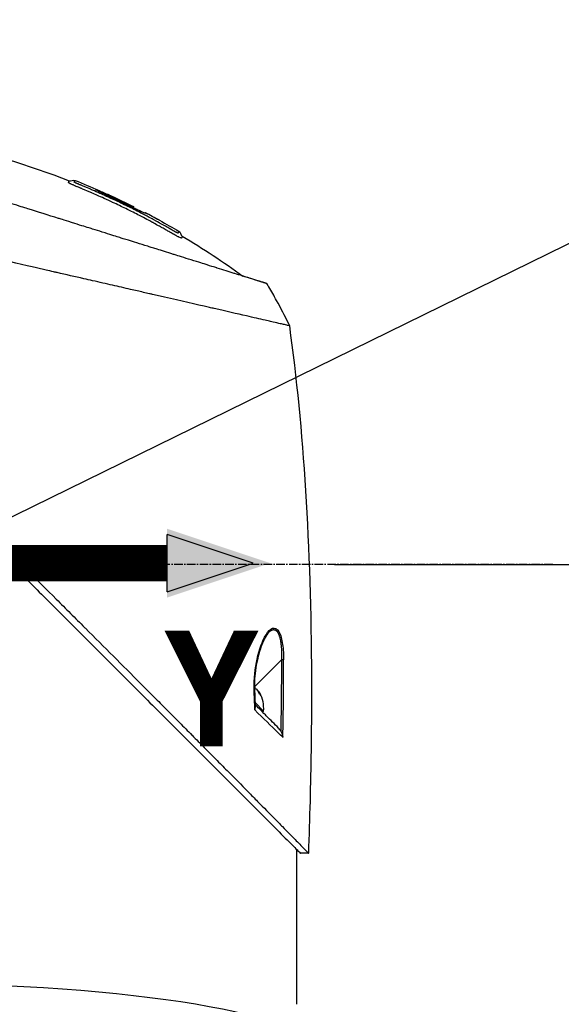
# Model space of a CAD drawing. Header units: millimetres. Extents: x 0 to 5219, y 0 to 2970.
# Tile 86 of 232: x 2068 to 2176, y 850 to 1046. Entities that reach past the tile are written whole.
import ezdxf

# ---------------------------------------------------------------- set-up
doc = ezdxf.new("R2010")
doc.units = ezdxf.units.MM
doc.header["$LTSCALE"] = 0.2
doc.linetypes.add('CENTER2', pattern=[1.125, 0.75, -0.125, 0.125, -0.125])
for name, color, linetype in [('02_Center Line', 1, 'CENTER2'), ('07_Special Line2', 76, 'Continuous'), ('12_Before Rev.Num.', 5, 'Continuous'), ('13_After Rev.Num.', 6, 'Continuous')]:
    doc.layers.add(name, color=color, linetype=linetype)
doc.layers.add('14_Mark', color=7, linetype='Continuous', true_color=0xe03c31)
doc.styles.add('Rainbow-5.0 Style', font='malgunsl.ttf')
doc.dimstyles.new('Rainbow-5.0 Style', dxfattribs={"dimtxt": 4, "dimasz": 2.5, "dimexe": 1, "dimexo": 1, "dimgap": 1, "dimtad": 1, "dimdsep": 46, "dimtxsty": 'Rainbow-5.0 Style', "dimcen": 0, "dimclrd": 251, "dimclre": 251, "dimclrt": 7, "dimazin": 3, "dimtp": 0.1, "dimtm": 0.1, "dimtfac": 0.61, "dimtmove": 0, "dimatfit": 3, "dimfxl": 1, "dimlwd": -1, "dimlwe": -1, "dimarcsym": 1})
doc.dimstyles.new('Rainbow-5.0 Style$0', dxfattribs={"dimtxt": 4, "dimasz": 3, "dimexe": 2, "dimexo": 1, "dimgap": 0.8, "dimtad": 1, "dimzin": 9, "dimdsep": 46, "dimtxsty": 'Rainbow-5.0 Style', "dimcen": 0, "dimclrd": 251, "dimclre": 251, "dimclrt": 256, "dimadec": 1, "dimazin": 0, "dimtp": 0.1, "dimtm": 0.1, "dimtfac": 0.61, "dimtmove": 0, "dimatfit": 3, "dimfxl": 1, "dimlwd": -1, "dimlwe": -1, "dimarcsym": 1})

# ---------------------------------------------------------------- blocks, each defined once
blk = doc.blocks.new('A$Cff2b0858')
for p, q in [((38.26, 270.52), (38.42, 270.68)), ((38.87, 270.23), (38.96, 270.32)), ((43.48, 268.02), (43.59, 268.12)), ((43.62, 268.2), (43.62, 268.2)), ((43.62, 268.2), (43.62, 268.2)), ((45.9, 267.03), (45.83, 266.96)), ((45.91, 267.03), (45.83, 266.96)), ((48.73, 265.53), (48.73, 265.53)), ((70.13, 252.92), (70.13, 252.92)), ((70.44, 183.45), (70.44, 183.45)), ((38.28, 180.07), (38.28, 180.07)), ((73.01, 178.06), (67.65, 172.7)), ((67.58, 172.62), (67.58, 172.62)), ((67.58, 172.58), (67.58, 172.58)), ((68.34, 171.81), (68.38, 171.85)), ((68.61, 171.27), (68.73, 171.39)), ((67.76, 169.57), (69.46, 167.86)), ((69.46, 167.86), (69.26, 167.66)), ((72.82, 145.27), (72.82, 145.27)), ((76, 140.38), (76, 109.5)), ((78.44, 139.55), (76.84, 139.55))]:
    blk.add_line(p, q)
for centre, radius, start, end in [((-26.48, 128), 156.75, 61.3269, 62.498), ((63.39, 168.44), 6.1, 354.6019, 29.6514)]:
    blk.add_arc(centre, radius, start, end)
for centre, major_axis, ratio, start_param, end_param in [((-26.48, 128), (-137.52, 75.21), 1, 4.712389, 4.732828), ((-50.11, 166.64), (98.85, 98.89), 0.00011, 6.273707, 6.283218), ((-25.44, 196.05), (73.04, -84), 0.999052, 1.38546, 1.392026), ((-25.48, 196.02), (-75.39, 81.92), 0.999389, 4.470833, 4.498835), ((-25.56, 195.94), (98.37, 52.22), 0.999969, 6.25048, 6.297706), ((-43.31, 186.55), (116.2, 61.46), 0.920421, 6.250762, 6.254439), ((72.99, 178.04), (0.5, 0.001), 0.036993, 0.389718, 1.533742), ((-276, -461.66), (295.9, 797.97), 0.23298, 5.692342, 5.723691), ((-508.19, -1020.35), (-531.39, -1363.29), 0.183375, 2.684579, 2.706041), ((67.16, 172.21), (0.5, 0.019), 0.035577, 5.730867, 6.283186), ((-546.92, 149.07), (-456.39, 412.71), 0.998727, 3.908319, 3.915049), ((63.22, 168.61), (4.29, 4.29), 0.920715, 5.920984, 6.02203), ((64.79, 167.04), (4.04, 4.04), 0.390236, 6.173187, 6.393184), ((63.56, 168.26), (4.29, 4.29), 0.920715, 5.920984, 6.02203), ((-508.18, -1020.33), (-531.38, -1363.27), 0.183376, 2.655575, 2.684576)]:
    blk.add_ellipse(centre, major_axis=major_axis, ratio=ratio, start_param=start_param, end_param=end_param)
for points, knots in [([(-29.86, 284.22), (-18.01, 284.47), (-6.07, 283.37), (14.13, 279.14), (22.61, 276.6), (30.79, 273.38)], [0, 0, 0, 0, 3.553813, 3.553813, 6.190294, 6.190294, 6.190294, 6.190294]), ([(-57.45, 275.44), (-57.45, 275.44), (-57.41, 275.4), (-57.34, 275.33), (-57.3, 275.29), (-57.26, 275.24), (-57.2, 275.19), (-57.15, 275.13), (-57.08, 275.06), (-57.01, 274.99), (-56.86, 274.84), (-56.68, 274.65), (-56.46, 274.43), (-56.35, 274.32), (-56.23, 274.2), (-56.1, 274.07), (-55.98, 273.95), (-55.84, 273.81), (-55.7, 273.67), (-55.7, 273.66), (-55.69, 273.66), (-55.69, 273.65), (-55.4, 273.36), (-55.08, 273.03), (-54.72, 272.67), (-54.54, 272.49), (-54.36, 272.3), (-54.16, 272.11), (-53.97, 271.91), (-53.77, 271.71), (-53.56, 271.49), (-53.14, 271.07), (-52.69, 270.62), (-52.22, 270.14), (-51.76, 269.67), (-51.27, 269.18), (-50.76, 268.66), (-50.74, 268.64), (-50.73, 268.63), (-50.71, 268.61), (-49.67, 267.56), (-48.53, 266.4), (-47.3, 265.17), (-46.69, 264.55), (-46.06, 263.91), (-45.41, 263.25), (-44.76, 262.6), (-44.08, 261.92), (-43.4, 261.23), (-42.7, 260.53), (-41.99, 259.82), (-41.27, 259.09), (-40.54, 258.36), (-39.8, 257.61), (-39.04, 256.85), (-38.29, 256.09), (-37.52, 255.31), (-36.73, 254.53), (-35.95, 253.74), (-35.15, 252.94), (-34.35, 252.13), (-34.29, 252.08), (-34.23, 252.02), (-34.18, 251.96), (-33.42, 251.21), (-32.65, 250.44), (-31.87, 249.67), (-31.04, 248.84), (-30.2, 248.01), (-29.34, 247.16), (-28.07, 245.89), (-26.76, 244.6), (-25.44, 243.28), (-25, 242.85), (-24.56, 242.41), (-24.12, 241.97), (-23.89, 241.75), (-23.67, 241.52), (-23.44, 241.3), (-22.77, 240.63), (-22.1, 239.96), (-21.42, 239.29), (-20.06, 237.95), (-18.69, 236.59), (-17.3, 235.21), (-15.92, 233.84), (-14.52, 232.45), (-13.1, 231.05), (-13.01, 230.96), (-12.93, 230.88), (-12.84, 230.79), (-9.15, 227.13), (-5.38, 223.4), (-1.57, 219.63), (-1.47, 219.53), (-1.38, 219.44), (-1.28, 219.35), (-0.32, 218.4), (0.64, 217.44), (1.61, 216.49), (2.58, 215.53), (3.55, 214.57), (4.53, 213.61), (6.48, 211.69), (8.42, 209.77), (10.36, 207.85), (10.45, 207.77), (10.53, 207.69), (10.61, 207.61), (12.57, 205.67), (14.52, 203.74), (16.47, 201.81), (17.45, 200.85), (18.42, 199.88), (19.39, 198.92), (20.36, 197.95), (21.33, 196.99), (22.3, 196.03), (22.36, 195.97), (22.42, 195.91), (22.48, 195.85), (24.4, 193.93), (26.32, 192.02), (28.22, 190.13), (29.16, 189.18), (30.11, 188.24), (31.05, 187.3), (31.99, 186.36), (32.93, 185.42), (33.86, 184.49), (33.9, 184.45), (33.95, 184.4), (34, 184.35), (35.88, 182.48), (37.74, 180.61), (39.57, 178.78), (41.4, 176.94), (43.21, 175.14), (44.98, 173.36), (45.87, 172.47), (46.75, 171.59), (47.62, 170.71), (48.49, 169.84), (49.35, 168.97), (50.21, 168.11), (51.06, 167.25), (51.9, 166.41), (52.73, 165.57), (53.57, 164.73), (54.39, 163.91), (55.2, 163.09), (55.21, 163.07), (55.23, 163.06), (55.25, 163.04), (56.06, 162.22), (56.86, 161.42), (57.64, 160.62), (58.43, 159.83), (59.2, 159.05), (59.96, 158.28), (60.72, 157.52), (61.47, 156.77), (62.19, 156.03), (63.65, 154.56), (65.04, 153.16), (66.35, 151.82), (66.68, 151.49), (67.01, 151.16), (67.33, 150.83), (67.65, 150.51), (67.96, 150.19), (68.27, 149.88), (69.51, 148.63), (70.66, 147.46), (71.71, 146.39), (71.72, 146.39), (71.72, 146.38), (71.72, 146.38), (72.25, 145.85), (72.75, 145.34), (73.22, 144.86), (73.7, 144.38), (74.14, 143.92), (74.56, 143.5), (74.98, 143.08), (75.36, 142.68), (75.72, 142.32), (76.07, 141.96), (76.39, 141.63), (76.68, 141.34), (76.97, 141.05), (77.22, 140.79), (77.44, 140.56), (77.55, 140.45), (77.65, 140.35), (77.75, 140.26), (77.84, 140.16), (77.92, 140.08), (78, 140), (78.14, 139.85), (78.25, 139.74), (78.33, 139.66), (78.4, 139.59), (78.44, 139.55), (78.44, 139.55)], [0, 0, 0, 0, 0.0041991, 0.0041991, 0.0041991, 0.0062987, 0.0062987, 0.0062987, 0.0083983, 0.0083983, 0.0083983, 0.0125974, 0.0125974, 0.0125974, 0.014697, 0.014697, 0.014697, 0.0167965, 0.0167965, 0.0167965, 0.0168599, 0.0168599, 0.0168599, 0.0210764, 0.0210764, 0.0210764, 0.0231847, 0.0231847, 0.0231847, 0.025293, 0.025293, 0.025293, 0.0295096, 0.0295096, 0.0295096, 0.0335924, 0.0335924, 0.0335924, 0.0337261, 0.0337261, 0.0337261, 0.0420526, 0.0420526, 0.0420526, 0.0462159, 0.0462159, 0.0462159, 0.0503791, 0.0503791, 0.0503791, 0.0545745, 0.0545745, 0.0545745, 0.0587698, 0.0587698, 0.0587698, 0.0629602, 0.0629602, 0.0629602, 0.0671505, 0.0671505, 0.0671505, 0.0674414, 0.0674414, 0.0674414, 0.0713694, 0.0713694, 0.0713694, 0.0755743, 0.0755743, 0.0755743, 0.0818817, 0.0818817, 0.0818817, 0.0839768, 0.0839768, 0.0839768, 0.0850355, 0.0850355, 0.0850355, 0.0881892, 0.0881892, 0.0881892, 0.0944966, 0.0944966, 0.0944966, 0.1008041, 0.1008041, 0.1008041, 0.1011921, 0.1011921, 0.1011921, 0.1176445, 0.1176445, 0.1176445, 0.1180502, 0.1180502, 0.1180502, 0.1221943, 0.1221943, 0.1221943, 0.1263384, 0.1263384, 0.1263384, 0.1346266, 0.1346266, 0.1346266, 0.1349824, 0.1349824, 0.1349824, 0.143338, 0.143338, 0.143338, 0.1475158, 0.1475158, 0.1475158, 0.1516936, 0.1516936, 0.1516936, 0.1519551, 0.1519551, 0.1519551, 0.160293, 0.160293, 0.160293, 0.164462, 0.164462, 0.164462, 0.168631, 0.168631, 0.168631, 0.1688379, 0.1688379, 0.1688379, 0.1772635, 0.1772635, 0.1772635, 0.1856891, 0.1856891, 0.1856891, 0.1899019, 0.1899019, 0.1899019, 0.1941147, 0.1941147, 0.1941147, 0.1983275, 0.1983275, 0.1983275, 0.2025403, 0.2025403, 0.2025403, 0.2026348, 0.2026348, 0.2026348, 0.206856, 0.206856, 0.206856, 0.2110771, 0.2110771, 0.2110771, 0.2152983, 0.2152983, 0.2152983, 0.2237405, 0.2237405, 0.2237405, 0.2258511, 0.2258511, 0.2258511, 0.2279617, 0.2279617, 0.2279617, 0.2364039, 0.2364039, 0.2364039, 0.2364237, 0.2364237, 0.2364237, 0.240644, 0.240644, 0.240644, 0.2448644, 0.2448644, 0.2448644, 0.2490847, 0.2490847, 0.2490847, 0.253305, 0.253305, 0.253305, 0.2575358, 0.2575358, 0.2575358, 0.2596491, 0.2596491, 0.2596491, 0.2617623, 0.2617623, 0.2617623, 0.2659889, 0.2659889, 0.2659889, 0.2702154, 0.2702154, 0.2702154, 0.2702154]), ([(70.13, 252.92), (70.14, 252.92), (70.13, 252.92), (70.02, 252.96), (69.98, 252.97), (69.93, 252.99), (69.88, 253), (69.82, 253.02), (69.75, 253.04), (69.67, 253.07), (69.6, 253.09), (69.46, 253.13), (69.11, 253.24), (68.84, 253.33), (68.58, 253.41), (68.36, 253.48), (68.35, 253.48), (68.34, 253.48), (68.33, 253.49), (67.7, 253.68), (67, 253.9), (66.33, 254.11), (66.32, 254.12), (65.95, 254.23), (65.06, 254.51), (65.06, 254.51), (65.05, 254.51), (65.05, 254.51), (64.26, 254.76), (63.73, 254.93), (63.59, 254.97), (62.58, 255.28), (61.47, 255.63), (60.26, 256.01), (60.23, 256.02), (60.2, 256.03), (60.18, 256.04), (60.07, 256.07), (59.3, 256.31), (57.65, 256.83), (57.22, 256.96), (56.72, 257.12), (56.15, 257.3), (55.37, 257.54), (54.67, 257.76), (54.06, 257.95), (52.7, 258.38), (51.81, 258.66), (51.52, 258.75), (50.22, 259.15), (49.13, 259.5), (48.27, 259.76), (47.35, 260.05), (46.72, 260.25), (46.4, 260.35), (44.84, 260.84), (43.56, 261.24), (42.58, 261.55), (41.79, 261.79), (41.21, 261.97), (40.84, 262.09), (40.26, 262.27), (39.3, 262.57), (37.92, 263), (37.17, 263.24), (36.51, 263.44), (35.97, 263.62), (35.57, 263.74), (35.22, 263.85), (34.94, 263.94), (34.28, 264.14), (33.28, 264.46), (31.9, 264.89), (30.14, 265.44), (29.1, 265.76), (28.82, 265.85), (28.77, 265.87), (28.72, 265.88), (28.67, 265.9), (26.64, 266.53), (24.59, 267.18), (22.53, 267.82), (22.16, 267.94), (21.72, 268.07), (21.22, 268.23), (20.67, 268.4), (20.05, 268.6), (19.35, 268.82), (17.56, 269.38), (16.51, 269.71), (16.19, 269.8), (15.37, 270.06), (14.56, 270.32), (13.74, 270.57), (12.47, 270.97), (11.21, 271.36), (9.95, 271.76), (8.59, 272.18), (7.4, 272.56), (6.37, 272.88), (5.37, 273.19), (4.53, 273.45), (3.84, 273.67), (2.14, 274.2), (0.64, 274.67), (-0.68, 275.08), (-1.15, 275.23), (-1.6, 275.37), (-2.02, 275.51)], [-1, -1, -1, -1, -0.96875, -0.96875, -0.96875, -0.9547937, -0.9547937, -0.9547937, -0.9375, -0.9375, -0.9375, -0.90625, -0.90625, -0.90625, -0.875, -0.875, -0.875, -0.8739463, -0.8739463, -0.8739463, -0.8125, -0.8125, -0.8125, -0.7813822, -0.7813822, -0.7813822, -0.78125, -0.78125, -0.78125, -0.75, -0.75, -0.75, -0.6888795, -0.6888795, -0.6888795, -0.6875, -0.6875, -0.6875, -0.6380723, -0.6380723, -0.6380723, -0.625, -0.625, -0.625, -0.6057577, -0.6057577, -0.6057577, -0.5625, -0.5625, -0.5625, -0.5324119, -0.5324119, -0.5324119, -0.5, -0.5, -0.5, -0.4654336, -0.4654336, -0.4654336, -0.4375, -0.4375, -0.4375, -0.40625, -0.40625, -0.40625, -0.3881699, -0.3881699, -0.3881699, -0.375, -0.375, -0.375, -0.34375, -0.34375, -0.34375, -0.3125, -0.3125, -0.3125, -0.3110249, -0.3110249, -0.3110249, -0.25, -0.25, -0.25, -0.2349777, -0.2349777, -0.2349777, -0.21875, -0.21875, -0.21875, -0.1875, -0.1875, -0.1875, -0.1630802, -0.1630802, -0.1630802, -0.125, -0.125, -0.125, -0.0933033, -0.0933033, -0.0933033, -0.0625, -0.0625, -0.0625, -0.0165509, -0.0165509, -0.0165509, 0, 0, 0, 0]), ([(30.68, 273), (30.66, 273.02), (30.65, 273.02), (30.64, 273.03), (30.63, 273.04), (30.63, 273.04), (30.63, 273.05), (30.63, 273.05), (30.63, 273.06), (30.63, 273.07), (30.63, 273.09), (30.64, 273.1), (30.64, 273.1), (30.65, 273.11), (30.66, 273.12), (30.66, 273.12), (30.66, 273.12), (30.66, 273.13), (30.67, 273.14), (30.68, 273.16), (30.68, 273.17), (30.69, 273.17), (30.69, 273.17), (30.69, 273.18), (30.69, 273.18), (30.69, 273.19), (30.7, 273.2), (30.7, 273.21), (30.71, 273.22), (30.72, 273.24), (30.73, 273.27), (30.73, 273.27), (30.74, 273.28), (30.74, 273.29), (30.76, 273.32), (30.79, 273.38), (30.79, 273.38)], [-0.129396, -0.129396, -0.129396, -0.129396, -0.1274723, -0.1274723, -0.1274723, -0.125, -0.125, -0.125, -0.1205357, -0.1205357, -0.1205357, -0.1160714, -0.1160714, -0.1160714, -0.1116071, -0.1116071, -0.1116071, -0.1071429, -0.1071429, -0.1071429, -0.0996265, -0.0996265, -0.0996265, -0.0982143, -0.0982143, -0.0982143, -0.0892857, -0.0892857, -0.0892857, -0.0714286, -0.0714286, -0.0714286, -0.0569264, -0.0569264, -0.0569264, 0, 0, 0, 0]), ([(47.25, 265.16), (46.73, 265.43), (45.9, 265.88), (44.75, 266.48), (43.98, 266.87), (43.08, 267.33), (42.03, 267.85), (41.24, 268.24), (40.37, 268.66), (39.42, 269.1), (39.38, 269.12), (39.35, 269.14), (39.31, 269.15), (38.44, 269.56), (37.8, 269.85), (37.4, 270.03), (36.89, 270.26), (36.47, 270.45), (36.14, 270.6), (35.66, 270.81), (35.37, 270.93), (35.28, 270.97), (34.03, 271.51), (33.36, 271.79), (33.28, 271.82), (33.23, 271.84), (33.19, 271.86), (33.15, 271.87), (33.09, 271.9), (33.04, 271.92), (33.01, 271.93), (32.98, 271.95), (32.84, 272), (32.61, 272.09), (32.5, 272.14), (32.41, 272.18), (32.35, 272.2), (32.22, 272.26), (32.13, 272.29), (32.1, 272.31), (32.07, 272.32), (31.99, 272.35), (31.89, 272.4), (31.8, 272.44), (31.73, 272.47), (31.68, 272.49), (31.59, 272.53), (31.5, 272.57), (31.43, 272.61), (31.35, 272.64), (31.27, 272.68), (31.2, 272.72), (31.16, 272.73), (31.13, 272.75), (31.1, 272.77), (31.09, 272.77), (31.09, 272.77), (31.09, 272.77), (31.06, 272.79), (31.03, 272.8), (31, 272.81), (30.95, 272.84), (30.91, 272.86), (30.88, 272.88), (30.84, 272.9), (30.81, 272.92), (30.8, 272.93), (30.78, 272.94), (30.75, 272.95), (30.73, 272.97), (30.71, 272.98), (30.7, 272.99), (30.68, 273), (30.68, 273), (30.68, 273), (30.68, 273)], [-0.35, -0.35, -0.35, -0.35, -0.3036755, -0.3036755, -0.3036755, -0.273124, -0.273124, -0.273124, -0.25, -0.25, -0.25, -0.248947, -0.248947, -0.248947, -0.2232143, -0.2232143, -0.2232143, -0.2123203, -0.2123203, -0.2123203, -0.1964286, -0.1964286, -0.1964286, -0.1696429, -0.1696429, -0.1696429, -0.1683773, -0.1683773, -0.1683773, -0.1662946, -0.1662946, -0.1662946, -0.1629464, -0.1629464, -0.1629464, -0.1595982, -0.1595982, -0.1595982, -0.15625, -0.15625, -0.15625, -0.1533801, -0.1533801, -0.1533801, -0.1505102, -0.1505102, -0.1505102, -0.1466837, -0.1466837, -0.1466837, -0.1428571, -0.1428571, -0.1428571, -0.1409439, -0.1409439, -0.1409439, -0.1408082, -0.1408082, -0.1408082, -0.1390306, -0.1390306, -0.1390306, -0.1367836, -0.1367836, -0.1367836, -0.1339286, -0.1339286, -0.1339286, -0.1315425, -0.1315425, -0.1315425, -0.1294643, -0.1294643, -0.1294643, -0.129396, -0.129396, -0.129396, -0.129396]), ([(31.78, 273.14), (31.78, 273.14), (31.78, 273.15), (31.79, 273.16), (31.79, 273.16), (31.79, 273.16), (31.79, 273.16), (31.79, 273.16), (31.79, 273.17), (31.79, 273.17), (31.8, 273.17), (31.8, 273.18), (31.8, 273.18), (31.81, 273.19), (31.81, 273.2), (31.82, 273.21), (31.83, 273.22), (31.83, 273.23), (31.84, 273.24), (31.85, 273.25), (31.85, 273.26), (31.86, 273.27), (31.87, 273.29), (31.88, 273.31), (31.89, 273.33), (31.89, 273.34), (31.9, 273.36), (31.91, 273.38), (31.91, 273.39), (31.92, 273.4), (31.92, 273.42), (31.95, 273.48), (31.94, 273.46), (31.94, 273.46)], [0.8694294, 0.8694294, 0.8694294, 0.8694294, 0.8733039, 0.8733039, 0.8733039, 0.8737245, 0.8737245, 0.8737245, 0.8747406, 0.8747406, 0.8747406, 0.8794643, 0.8794643, 0.8794643, 0.8853665, 0.8853665, 0.8853665, 0.8928571, 0.8928571, 0.8928571, 0.9023572, 0.9023572, 0.9023572, 0.9196429, 0.9196429, 0.9196429, 0.9357416, 0.9357416, 0.9357416, 0.9464286, 0.9464286, 0.9464286, 1, 1, 1, 1]), ([(47.02, 265.94), (46.69, 266.12), (46.06, 266.46), (45.13, 266.94), (45.08, 266.96), (45.03, 266.99), (44.99, 267.01), (44.07, 267.49), (43.23, 267.91), (42.47, 268.28), (41.47, 268.77), (40.61, 269.18), (39.9, 269.52), (38.52, 270.17), (37.68, 270.54), (37.39, 270.67), (37.23, 270.75), (37.07, 270.82), (36.91, 270.89), (36.41, 271.11), (35.91, 271.33), (35.42, 271.54), (35.22, 271.63), (34.89, 271.77), (34.42, 271.97), (34.31, 272.01), (34.2, 272.06), (34.09, 272.11), (33.87, 272.2), (33.65, 272.29), (33.43, 272.38), (33.33, 272.43), (33.25, 272.46), (33.18, 272.49), (33.16, 272.5), (33.14, 272.5), (33.13, 272.51), (33.02, 272.55), (32.96, 272.58), (32.93, 272.59), (32.83, 272.63), (32.75, 272.67), (32.68, 272.7), (32.67, 272.7), (32.67, 272.7), (32.66, 272.7), (32.6, 272.73), (32.52, 272.77), (32.44, 272.8), (32.44, 272.8), (32.41, 272.81), (32.37, 272.83), (32.33, 272.85), (32.28, 272.87), (32.21, 272.9), (32.15, 272.93), (32.09, 272.96), (32.03, 272.98), (32.03, 272.98), (32.03, 272.98), (32.03, 272.98), (32.02, 272.99), (32.02, 272.99), (32.02, 272.99), (32, 273), (31.94, 273.03), (31.87, 273.06), (31.86, 273.07), (31.85, 273.08), (31.84, 273.08), (31.82, 273.09), (31.81, 273.1), (31.8, 273.11), (31.79, 273.12), (31.79, 273.12), (31.79, 273.12), (31.78, 273.13), (31.78, 273.13), (31.78, 273.14)], [0.6517857, 0.6517857, 0.6517857, 0.6517857, 0.6785714, 0.6785714, 0.6785714, 0.6797281, 0.6797281, 0.6797281, 0.7017453, 0.7017453, 0.7017453, 0.7303747, 0.7303747, 0.7303747, 0.7857143, 0.7857143, 0.7857143, 0.7922841, 0.7922841, 0.7922841, 0.8125, 0.8125, 0.8125, 0.8258929, 0.8258929, 0.8258929, 0.8305652, 0.8305652, 0.8305652, 0.8392857, 0.8392857, 0.8392857, 0.8426339, 0.8426339, 0.8426339, 0.8431179, 0.8431179, 0.8431179, 0.8459821, 0.8459821, 0.8459821, 0.8493304, 0.8493304, 0.8493304, 0.8496066, 0.8496066, 0.8496066, 0.8526786, 0.8526786, 0.8526786, 0.8544889, 0.8544889, 0.8544889, 0.8560268, 0.8560268, 0.8560268, 0.8590434, 0.8590434, 0.8590434, 0.8591891, 0.8591891, 0.8591891, 0.859375, 0.859375, 0.859375, 0.8627232, 0.8627232, 0.8627232, 0.8641237, 0.8641237, 0.8641237, 0.8660714, 0.8660714, 0.8660714, 0.8675382, 0.8675382, 0.8675382, 0.8694294, 0.8694294, 0.8694294, 0.8694294]), ([(45.9, 267.03), (45.9, 267.03), (45.89, 267.01), (45.87, 266.96), (45.89, 266.94), (45.73, 266.99), (45.58, 267.04), (45.17, 267.22), (44.93, 267.33), (44.4, 267.58), (44.12, 267.71), (43.39, 268.06), (43.04, 268.24), (41.77, 268.86), (40.79, 269.33), (39.3, 270.03), (38.97, 270.18), (38.38, 270.45), (38.05, 270.61), (37.38, 270.93), (37.07, 271.09), (36.55, 271.35), (36.35, 271.45), (36.03, 271.64), (36.04, 271.65), (36.05, 271.68), (36.06, 271.69), (36.07, 271.72), (36.03, 271.74), (36.43, 271.58), (36.65, 271.48), (37.17, 271.25), (37.49, 271.1), (38.19, 270.79), (38.55, 270.62), (39.09, 270.37), (39.46, 270.2), (41.18, 269.4), (42.41, 268.81), (43.62, 268.2)], [0, 0, 0, 0, 0.320879, 0.320879, 0.465091, 0.465091, 0.61047, 0.61047, 0.741214, 0.741214, 0.858961, 0.858961, 1.03352, 1.03352, 1.617694, 1.617694, 1.920655, 1.920655, 2.361582, 2.361582, 2.851357, 2.851357, 3.338051, 3.338051, 4.028869, 4.028869, 6.65642, 6.65642, 9.591035, 9.591035, 11.360377, 11.360377, 13.298144, 13.298144, 15.132878, 15.132878, 16.008781, 16.008781, 18.211527, 18.211527, 18.211527, 18.211527]), ([(43.62, 268.2), (42.16, 268.93), (40.69, 269.64), (39.12, 270.36), (39.03, 270.4), (38.92, 270.45), (38.84, 270.49), (38.71, 270.55), (38.64, 270.58), (38.54, 270.63), (38.49, 270.65), (38.39, 270.69), (38.42, 270.68), (38.41, 270.67), (38.41, 270.66), (38.4, 270.65), (38.4, 270.64), (38.39, 270.63), (38.39, 270.62), (38.38, 270.61), (38.37, 270.61), (38.45, 270.57), (38.49, 270.54), (38.6, 270.49), (38.66, 270.46), (38.76, 270.41), (38.8, 270.39), (38.88, 270.36), (38.92, 270.34), (38.96, 270.32)], [0.000001, 0.000001, 0.000001, 0.000001, 0.489571, 0.489571, 0.520795, 0.520795, 0.575938, 0.575938, 0.63212, 0.63212, 0.689892, 0.689892, 0.822191, 0.822191, 0.910467, 0.910467, 1.056592, 1.056592, 1.128541, 1.128541, 1.224346, 1.224346, 1.274574, 1.274574, 1.322423, 1.322423, 1.348031, 1.348031, 1.372516, 1.372516, 1.372516, 1.372516]), ([(43.62, 268.2), (43.62, 268.19), (43.61, 268.17), (43.59, 268.13), (43.59, 268.12), (43.58, 268.12), (43.56, 268.13), (43.49, 268.16), (43.44, 268.18), (43.33, 268.23), (43.27, 268.26), (43.15, 268.32), (43.08, 268.35), (42.98, 268.4), (42.93, 268.43), (41.54, 269.11), (40.25, 269.73), (38.96, 270.32)], [-1.286139, -1.286139, -1.286139, -1.286139, -0.798514, -0.798514, -0.743971, -0.743971, -0.671251, -0.671251, -0.596258, -0.596258, -0.530286, -0.530286, -0.464712, -0.464712, -0.427696, -0.427696, 0, 0, 0, 0]), ([(74.66, 244.51), (74.66, 244.52), (74.68, 244.51), (74.22, 244.62), (73.96, 244.68), (73.37, 244.81), (73.1, 244.87), (72.38, 245.04), (71.9, 245.15), (71.04, 245.34), (70.71, 245.42), (70.17, 245.54), (69.97, 245.59), (68.7, 245.88), (67.45, 246.17), (64.19, 246.92), (62.04, 247.41), (59.33, 248.03), (59.01, 248.1), (55.96, 248.79), (52.96, 249.49), (49.36, 250.31), (48.96, 250.4), (48.17, 250.59), (47.77, 250.68), (47.18, 250.81), (46.97, 250.86), (45.98, 251.09), (45.14, 251.28), (43.86, 251.57), (43.42, 251.67), (41.79, 252.05), (40.6, 252.32), (38.13, 252.89), (36.8, 253.2), (34.87, 253.64), (34.3, 253.76), (31.94, 254.3), (30.18, 254.71), (28.15, 255.17), (27.91, 255.22), (27.18, 255.39), (26.69, 255.5), (25.84, 255.7), (25.47, 255.78), (23.07, 256.33), (20.01, 257.05), (16, 257.95), (15.82, 257.99), (12.88, 258.65), (10.35, 259.25), (6.91, 260.04), (5.4, 260.38), (1.25, 261.33), (-1.35, 261.93), (-4.39, 262.62), (-4.87, 262.73), (-6.24, 263.05), (-7.13, 263.25), (-8.78, 263.63), (-9.56, 263.81), (-10.65, 264.06), (-10.99, 264.14), (-11.92, 264.35), (-12.54, 264.49), (-13.71, 264.76), (-14.25, 264.89), (-15.71, 265.22), (-16.64, 265.43), (-18.93, 265.96), (-20.3, 266.27), (-22.29, 266.73), (-22.95, 266.88), (-23.94, 267.1), (-24.27, 267.18), (-24.75, 267.29), (-24.92, 267.33), (-25.16, 267.38), (-25.24, 267.4), (-25.36, 267.43), (-25.4, 267.44), (-25.5, 267.46), (-25.54, 267.47), (-25.56, 267.48)], [0.000004, 0.000004, 0.000004, 0.000004, 0.139875, 0.139875, 0.227512, 0.227512, 0.285894, 0.285894, 0.363713, 0.363713, 0.408155, 0.408155, 0.431826, 0.431826, 0.55804, 0.55804, 0.726318, 0.726318, 0.748791, 0.748791, 0.934846, 0.934846, 0.958293, 0.958293, 0.980317, 0.980317, 0.992046, 0.992046, 1.035571, 1.035571, 1.057896, 1.057896, 1.118512, 1.118512, 1.185121, 1.185121, 1.212956, 1.212956, 1.299325, 1.299325, 1.310275, 1.310275, 1.333714, 1.333714, 1.350359, 1.350359, 1.438721, 1.438721, 1.44302, 1.44302, 1.506527, 1.506527, 1.556602, 1.556602, 1.644538, 1.644538, 1.661123, 1.661123, 1.692259, 1.692259, 1.719331, 1.719331, 1.731162, 1.731162, 1.752878, 1.752878, 1.771547, 1.771547, 1.804434, 1.804434, 1.853817, 1.853817, 1.878775, 1.878775, 1.891253, 1.891253, 1.897493, 1.897493, 1.900613, 1.900613, 1.902173, 1.902173, 1.904354, 1.904354, 1.904354, 1.904354]), ([(45.83, 266.96), (45.78, 266.97), (45.66, 267.02), (45.3, 267.17), (45.06, 267.28), (44.57, 267.5), (44.29, 267.63), (43.83, 267.85), (43.66, 267.94), (43.48, 268.02)], [-1.7197113, -1.7197113, -1.7197113, -1.7197113, -1.5094431, -1.5094431, -1.2740717, -1.2740717, -1.0489117, -1.0489117, -0.9190309, -0.9190309, -0.9190309, -0.9190309]), ([(52.22, 263.06), (52.21, 263.06), (52.2, 263.07), (52.19, 263.07), (52.18, 263.08), (52.17, 263.08), (52.16, 263.09), (52.15, 263.09), (52.14, 263.1), (52.14, 263.1), (52.09, 263.12), (52.03, 263.15), (51.97, 263.19), (51.92, 263.21), (51.87, 263.24), (51.83, 263.26), (51.82, 263.27), (51.8, 263.28), (51.79, 263.28), (51.78, 263.29), (51.77, 263.3), (51.75, 263.3), (51.71, 263.33), (51.64, 263.37), (51.53, 263.43), (51.51, 263.44), (51.46, 263.47), (51.38, 263.52), (51.36, 263.53), (51.33, 263.54), (51.31, 263.56), (51.28, 263.57), (51.25, 263.59), (51.23, 263.6), (51.23, 263.6), (51.21, 263.61), (51.18, 263.63), (51.16, 263.64), (51.14, 263.66), (51.11, 263.68), (51.09, 263.69), (51.06, 263.7), (51.01, 263.73), (51, 263.74), (50.93, 263.78), (50.8, 263.85), (50.52, 264.01), (50.24, 264.17), (49.96, 264.33), (49.6, 264.53), (49.25, 264.72), (48.9, 264.92), (48.9, 264.92), (48.59, 265.09), (47.96, 265.43), (47.87, 265.48), (47.71, 265.57), (47.48, 265.69), (47.35, 265.76), (47.2, 265.85), (47.02, 265.94)], [0.57572844, 0.57572844, 0.57572844, 0.57572844, 0.57645089, 0.57645089, 0.57645089, 0.57728795, 0.57728795, 0.57728795, 0.578125, 0.578125, 0.578125, 0.58147321, 0.58147321, 0.58147321, 0.58314732, 0.58314732, 0.58314732, 0.58383587, 0.58383587, 0.58383587, 0.58482143, 0.58482143, 0.58482143, 0.58816964, 0.58816964, 0.58816964, 0.58984375, 0.58984375, 0.58984375, 0.59048811, 0.59048811, 0.59048811, 0.59151786, 0.59151786, 0.59151786, 0.59255714, 0.59255714, 0.59255714, 0.59319196, 0.59319196, 0.59319196, 0.59486607, 0.59486607, 0.59486607, 0.59821429, 0.59821429, 0.59821429, 0.61014843, 0.61014843, 0.61014843, 0.625, 0.625, 0.625, 0.63839286, 0.63839286, 0.63839286, 0.64694198, 0.64694198, 0.64694198, 0.65178571, 0.65178571, 0.65178571, 0.65178571]), ([(52.57, 262.2), (52.57, 262.2), (52.57, 262.2), (52.56, 262.21), (52.41, 262.28), (52.23, 262.37), (52.06, 262.47), (52.04, 262.48), (52.02, 262.49), (52, 262.5), (51.9, 262.55), (51.79, 262.61), (51.68, 262.67), (51.59, 262.72), (51.53, 262.76), (51.5, 262.77), (51.47, 262.79), (51.44, 262.81), (51.41, 262.83), (51.37, 262.85), (51.34, 262.87), (51.29, 262.89), (51.19, 262.96), (51.03, 263.04), (50.84, 263.15), (50.64, 263.27), (50.51, 263.35), (50.43, 263.39), (50.33, 263.44), (50.22, 263.51), (50.1, 263.58), (49.98, 263.65), (49.85, 263.72), (49.7, 263.8), (49.33, 264.01), (49.14, 264.12), (49.14, 264.12), (49.07, 264.15), (48.88, 264.27), (48.54, 264.45), (48.04, 264.73), (47.67, 264.93), (47.43, 265.06), (47.36, 265.1), (47.3, 265.13), (47.25, 265.16)], [-0.42508191, -0.42508191, -0.42508191, -0.42508191, -0.425, -0.425, -0.425, -0.41652249, -0.41652249, -0.41652249, -0.415625, -0.415625, -0.415625, -0.4109375, -0.4109375, -0.4109375, -0.40859375, -0.40859375, -0.40859375, -0.40748306, -0.40748306, -0.40748306, -0.40625, -0.40625, -0.40625, -0.4015625, -0.4015625, -0.4015625, -0.396875, -0.396875, -0.396875, -0.3919545, -0.3919545, -0.3919545, -0.3875, -0.3875, -0.3875, -0.378125, -0.378125, -0.378125, -0.36875, -0.36875, -0.36875, -0.35441881, -0.35441881, -0.35441881, -0.35, -0.35, -0.35, -0.35]), ([(52.65, 263.32), (52.65, 263.31), (52.64, 263.31), (52.63, 263.29), (52.63, 263.28), (52.62, 263.26), (52.6, 263.23), (52.6, 263.22), (52.6, 263.22), (52.6, 263.22), (52.57, 263.17), (52.55, 263.12), (52.55, 263.11), (52.54, 263.1), (52.54, 263.1), (52.54, 263.09), (52.53, 263.07), (52.52, 263.05), (52.51, 263.03), (52.51, 263.03), (52.51, 263.03), (52.5, 263.02), (52.49, 263.01), (52.5, 263), (52.49, 262.99), (52.49, 262.99), (52.49, 262.98), (52.49, 262.98), (52.49, 262.98), (52.49, 262.98), (52.49, 262.98), (52.48, 262.98), (52.48, 262.97), (52.48, 262.97), (52.47, 262.97), (52.47, 262.97), (52.47, 262.97), (52.47, 262.97), (52.46, 262.96), (52.4, 262.98), (52.38, 262.99), (52.36, 263), (52.34, 263.01), (52.34, 263.01), (52.33, 263.01), (52.31, 263.02), (52.3, 263.02), (52.3, 263.02), (52.29, 263.02), (52.29, 263.03), (52.28, 263.03), (52.28, 263.03), (52.26, 263.04), (52.24, 263.05), (52.22, 263.06)], [0.4344281, 0.4344281, 0.4344281, 0.4344281, 0.4693588, 0.4693588, 0.4693588, 0.5, 0.5, 0.5, 0.5026118, 0.5026118, 0.5026118, 0.5357143, 0.5357143, 0.5357143, 0.5394233, 0.5394233, 0.5394233, 0.5535714, 0.5535714, 0.5535714, 0.5589548, 0.5589548, 0.5589548, 0.5625, 0.5625, 0.5625, 0.5630254, 0.5630254, 0.5630254, 0.5647321, 0.5647321, 0.5647321, 0.5660423, 0.5660423, 0.5660423, 0.5669643, 0.5669643, 0.5669643, 0.5714286, 0.5714286, 0.5714286, 0.5731027, 0.5731027, 0.5731027, 0.5739397, 0.5739397, 0.5739397, 0.5743472, 0.5743472, 0.5743472, 0.5747768, 0.5747768, 0.5747768, 0.5757284, 0.5757284, 0.5757284, 0.5757284]), ([(52.65, 263.32), (52.65, 263.32), (52.65, 263.32), (52.65, 263.32), (52.65, 263.32), (52.65, 263.32), (52.65, 263.32)], [0.4337259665, 0.4337259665, 0.4337259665, 0.4337259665, 0.4343361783, 0.4343361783, 0.4343361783, 0.4344280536, 0.4344280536, 0.4344280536, 0.4344280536]), ([(52.65, 263.32), (52.69, 263.29), (52.72, 263.26), (52.79, 263.19), (52.82, 263.14), (52.89, 263.03), (52.92, 262.96), (52.99, 262.79), (53.03, 262.69), (53.1, 262.55), (53.13, 262.51), (53.2, 262.42), (53.25, 262.39), (53.29, 262.36)], [0.0000215, 0.0000215, 0.0000215, 0.0000215, 0.0143912, 0.0143912, 0.030028, 0.030028, 0.0537432, 0.0537432, 0.084677, 0.084677, 0.1006432, 0.1006432, 0.117625, 0.117625, 0.117625, 0.117625]), ([(53.29, 262.36), (53.29, 262.36), (53.29, 262.36), (53.29, 262.36), (53.29, 262.36), (53.29, 262.35), (53.28, 262.33), (53.27, 262.31), (53.26, 262.29), (53.24, 262.25), (53.24, 262.25), (53.24, 262.24), (53.24, 262.24), (53.2, 262.17), (53.18, 262.12), (53.17, 262.1), (53.17, 262.1), (53.17, 262.1), (53.16, 262.1), (53.16, 262.08), (53.15, 262.07), (53.15, 262.06), (53.15, 262.06), (53.15, 262.05), (53.14, 262.03), (53.14, 262.01), (53.14, 262.01), (53.13, 262), (53.13, 262), (53.13, 262), (53.13, 262), (53.12, 261.99), (53.1, 261.99), (53.08, 261.99), (53.08, 262), (53.06, 262), (53.04, 262), (53.02, 262.01), (53, 262.01), (52.97, 262.03), (52.87, 262.06), (52.73, 262.13), (52.6, 262.19), (52.59, 262.19), (52.58, 262.2), (52.57, 262.2)], [-0.5662752, -0.5662752, -0.5662752, -0.5662752, -0.5657113, -0.5657113, -0.5657113, -0.530642, -0.530642, -0.530642, -0.5, -0.5, -0.5, -0.4974224, -0.4974224, -0.4974224, -0.4625, -0.4625, -0.4625, -0.4609813, -0.4609813, -0.4609813, -0.453125, -0.453125, -0.453125, -0.4484375, -0.4484375, -0.4484375, -0.44375, -0.44375, -0.44375, -0.4433217, -0.4433217, -0.4433217, -0.4390625, -0.4390625, -0.4390625, -0.4367187, -0.4367187, -0.4367187, -0.434375, -0.434375, -0.434375, -0.4257634, -0.4257634, -0.4257634, -0.4250819, -0.4250819, -0.4250819, -0.4250819]), ([(70.13, 252.92), (70.13, 252.92), (70.13, 252.92), (70.12, 252.93), (70.11, 252.93), (70.1, 252.93), (70.09, 252.94), (70.09, 252.94), (70.08, 252.94), (70.07, 252.94), (70.06, 252.95), (70.05, 252.95), (70.03, 252.95), (70.01, 252.96), (69.98, 252.97), (69.95, 252.98), (69.94, 252.98), (69.94, 252.98), (69.93, 252.99), (69.89, 253), (69.84, 253.01), (69.79, 253.03), (69.74, 253.05), (69.69, 253.06), (69.63, 253.08), (69.57, 253.1), (69.52, 253.12), (69.46, 253.13), (69.45, 253.14), (69.44, 253.14), (69.43, 253.14), (69.41, 253.15), (69.39, 253.16), (69.36, 253.16), (69.33, 253.18), (69.29, 253.19), (69.25, 253.2), (69.17, 253.22), (69.09, 253.25), (69, 253.28), (68.9, 253.31), (68.79, 253.34), (68.68, 253.38), (68.66, 253.38), (68.58, 253.41), (68.41, 253.46), (68.26, 253.51), (68.04, 253.58), (67.72, 253.68), (67.7, 253.68), (67.67, 253.69), (67.65, 253.7), (67.55, 253.73), (67.44, 253.76), (67.34, 253.8), (67.2, 253.84), (67.06, 253.88), (66.92, 253.93), (66.62, 254.02), (66.32, 254.12), (66.01, 254.21), (65.85, 254.26), (65.68, 254.31), (65.52, 254.37), (65.47, 254.38), (65.41, 254.4), (65.36, 254.42)], [0, 0, 0, 0, 0.0150587, 0.0150587, 0.0150587, 0.0208299, 0.0208299, 0.0208299, 0.0245021, 0.0245021, 0.0245021, 0.0291504, 0.0291504, 0.0291504, 0.0357143, 0.0357143, 0.0357143, 0.0380803, 0.0380803, 0.0380803, 0.0495766, 0.0495766, 0.0495766, 0.0612032, 0.0612032, 0.0612032, 0.0714286, 0.0714286, 0.0714286, 0.0729408, 0.0729408, 0.0729408, 0.0763746, 0.0763746, 0.0763746, 0.0821973, 0.0821973, 0.0821973, 0.0938436, 0.0938436, 0.0938436, 0.1071429, 0.1071429, 0.1071429, 0.125154, 0.125154, 0.125154, 0.1416278, 0.1416278, 0.1416278, 0.1428571, 0.1428571, 0.1428571, 0.1508544, 0.1508544, 0.1508544, 0.1612372, 0.1612372, 0.1612372, 0.1837871, 0.1837871, 0.1837871, 0.1961944, 0.1961944, 0.1961944, 0.2002878, 0.2002878, 0.2002878, 0.2002878]), ([(17.86, 198.55), (18.13, 198.25), (18.41, 197.97), (19, 197.38), (19.3, 197.08), (20.39, 195.98), (21.18, 195.2), (23.06, 193.32), (24.16, 192.23), (27.68, 188.71), (30.1, 186.29), (36.92, 179.47), (41.26, 175.12), (47.99, 168.39), (50.5, 165.89), (53.18, 163.21), (53.44, 162.95), (54.82, 161.57), (55.92, 160.47), (59.79, 156.6), (62.42, 153.97), (66.6, 149.8), (68.26, 148.14), (71.13, 145.25), (72.36, 144.02), (74.47, 141.9), (75.32, 141.05), (76.21, 140.17), (76.44, 139.94), (76.76, 139.63), (76.84, 139.55), (76.84, 139.55)], [-12.052589, -12.052589, -12.052589, -12.052589, -11.934103, -11.934103, -11.804161, -11.804161, -11.469421, -11.469421, -10.998435, -10.998435, -9.945484, -9.945484, -7.985272, -7.985272, -6.766883, -6.766883, -6.634722, -6.634722, -6.057598, -6.057598, -4.559072, -4.559072, -3.422422, -3.422422, -2.341546, -2.341546, -1.193783, -1.193783, -0.601834, -0.601834, 0, 0, 0, 0]), ([(67.59, 172.21), (67.51, 174.29), (67.76, 176.35), (68.18, 178.21), (68.6, 180.07), (69.19, 181.8), (69.96, 183.05), (70.35, 183.67), (70.78, 184.16), (71.23, 184.33), (71.68, 184.5), (72.15, 184.29), (72.52, 183.66), (72.88, 183.04), (73.11, 182.11), (73.25, 181.12), (73.4, 180.12), (73.45, 179.09), (73.46, 178.05)], [-1, -1, -1, -1, -0.75, -0.75, -0.75, -0.5, -0.5, -0.5, -0.375, -0.375, -0.375, -0.25, -0.25, -0.25, -0.125, -0.125, -0.125, 0, 0, 0, 0]), ([(70.44, 183.45), (70.22, 183.21), (70.01, 182.88), (69.54, 182.05), (69.29, 181.51), (68.73, 180.04), (68.45, 179.05), (67.93, 176.67), (67.71, 175.19), (67.64, 173.2), (67.64, 172.71), (67.66, 172.23)], [0, 0, 0, 0, 0.177079, 0.177079, 0.406682, 0.406682, 0.747747, 0.747747, 1.198722, 1.198722, 1.345047, 1.345047, 1.345047, 1.345047]), ([(70.44, 183.45), (70.51, 183.52), (70.61, 183.63), (70.76, 183.76), (70.86, 183.84), (70.97, 183.91), (71.06, 183.95), (71.12, 183.98), (71.16, 184), (71.22, 184.02), (71.3, 184.04), (71.37, 184.06), (71.43, 184.06), (71.46, 184.06), (71.49, 184.06), (71.51, 184.06), (71.54, 184.06), (71.6, 184.05), (71.71, 184.02), (71.81, 183.98), (71.89, 183.93), (71.95, 183.89), (72.03, 183.83), (72.1, 183.75), (72.17, 183.67), (72.22, 183.61), (72.25, 183.55), (72.29, 183.5), (72.31, 183.46), (72.33, 183.42), (72.35, 183.38), (72.38, 183.33), (72.42, 183.24), (72.48, 183.12), (72.54, 182.96), (72.59, 182.81), (72.66, 182.6), (72.74, 182.3), (72.82, 181.91), (72.88, 181.53), (72.91, 181.27), (72.94, 181.05), (72.96, 180.83), (72.99, 180.53), (73.01, 180.16), (73.03, 179.77), (73.03, 179.37), (73.04, 178.8), (73.02, 178.36), (73.01, 178.06)], [1.329615, 1.329615, 1.329615, 1.329615, 1.378961, 1.40356, 1.428073, 1.452518, 1.476923, 1.483207, 1.495736, 1.501978, 1.526778, 1.545207, 1.551317, 1.563485, 1.567497, 1.570553, 1.578207, 1.587912, 1.613451, 1.647115, 1.658519, 1.671664, 1.690388, 1.714701, 1.728974, 1.744675, 1.75307, 1.761833, 1.77097, 1.775681, 1.780486, 1.790347, 1.800537, 1.821922, 1.844682, 1.86886, 1.881499, 1.921664, 1.980666, 2.012563, 2.046031, 2.063338, 2.081006, 2.117316, 2.154984, 2.194087, 2.234709, 2.276933, 2.36647, 2.36647, 2.36647, 2.36647]), ([(67.65, 172.55), (67.67, 172.54), (67.69, 172.53), (67.78, 172.46), (67.87, 172.39), (68.02, 172.24), (68.11, 172.14), (68.26, 171.94), (68.33, 171.83), (68.38, 171.73)], [-0.2670741, -0.2670741, -0.2670741, -0.2670741, -0.2579182, -0.2579182, -0.2219927, -0.2219927, -0.1860671, -0.1860671, -0.1501416, -0.1501416, -0.1501416, -0.1501416]), ([(68.73, 171.39), (68.67, 171.48), (68.62, 171.58), (68.52, 171.73), (68.47, 171.79), (68.41, 171.85), (68.39, 171.86), (68.38, 171.85)], [-0.4380406, -0.4380406, -0.4380406, -0.4380406, -0.4021151, -0.4021151, -0.3661895, -0.3661895, -0.3312861, -0.3312861, -0.3312861, -0.3312861]), ([(67.73, 168.08), (67.76, 168.19), (67.79, 168.33), (67.79, 168.49), (67.79, 168.51), (67.79, 168.53), (67.79, 168.56)], [0, 0, 0, 0, 0.25, 0.25, 0.25, 0.2995894, 0.2995894, 0.2995894, 0.2995894]), ([(72.44, 164.48), (71.68, 165.23), (70.86, 166.05), (69.99, 166.92), (69.84, 167.07), (69.41, 167.51), (68.65, 168.27), (68.31, 168.61), (68.01, 168.9), (67.77, 169.14)], [0, 0, 0, 0, 0.5, 0.5, 0.5, 0.75, 0.75, 0.75, 0.8788716, 0.8788716, 0.8788716, 0.8788716]), ([(73.3, 162.63), (73.01, 162.91), (72.7, 163.21), (72.39, 163.52), (70.98, 164.9), (69.41, 166.43), (67.73, 168.08)], [0, 0, 0, 0, 0.1807269, 0.1807269, 0.1807269, 1, 1, 1, 1]), ([(72.88, 163.89), (72.83, 163.98), (72.78, 164.06), (72.64, 164.26), (72.54, 164.37), (72.44, 164.48)], [-0.07345151, -0.07345151, -0.07345151, -0.07345151, -0.04389749, -0.04389749, -0.000001, -0.000001, -0.000001, -0.000001]), ([(72.88, 163.89), (72.97, 163.74), (73.07, 163.53), (73.15, 163.27), (73.18, 163.19), (73.21, 163.08), (73.24, 162.95), (73.28, 162.76), (73.3, 162.65), (73.3, 162.63)], [-0.9999987, -0.9999987, -0.9999987, -0.9999987, -0.5, -0.5, -0.5, -0.25, -0.25, -0.25, -0.000001, -0.000001, -0.000001, -0.000001])]:
    blk.add_open_spline(points, degree=3, knots=knots)
for points in [[(30.79, 273.38), (31.15, 273.24), (31.58, 273.61), (31.94, 273.46)], [(31.94, 273.46), (33.54, 272.82), (35.12, 272.15), (36.7, 271.46)], [(48.74, 265.53), (50.05, 264.81), (51.35, 264.07), (52.65, 263.32)], [(53.29, 262.36), (53.29, 262.36), (53.29, 262.36), (53.29, 262.36)], [(53.29, 262.36), (57.43, 259.9), (61.46, 257.25), (65.36, 254.42)], [(79.06, 174.54), (78.96, 200.72), (77.49, 224.12), (74.66, 244.51)], [(70.46, 183.47), (70.46, 183.47), (70.46, 183.47), (70.46, 183.47)], [(73.01, 178.06), (73.02, 173.33), (72.97, 168.61), (72.88, 163.89)], [(67.66, 172.23), (67.71, 171), (67.75, 169.78), (67.79, 168.56)]]:
    blk.add_open_spline(points, degree=3)
at = {"layer": '02_Center Line', "ltscale": 11.288275}
blk.add_line((127.03, 197), (-308.08, 197), dxfattribs=at)
blk = doc.blocks.new('*D116')
at = {"color": 251, "linetype": 'ByBlock', "transparency": 16777216}
for p, q in [((2040.53, 1550.6), (2210.65, 1550.6)), ((2200.65, 952.9), (2200.65, 1535.6)), ((2131.07, 937.9), (2210.65, 937.9))]:
    blk.add_line(p, q, dxfattribs=at)
at = {"color": 251, "transparency": 16777216}
for points in [[(2198.15, 1535.6), (2203.15, 1535.6), (2200.65, 1550.6)], [(2198.15, 952.9), (2203.15, 952.9), (2200.65, 937.9)]]:
    blk.add_solid(points, dxfattribs=at)
at = {"layer": 'Defpoints', "color": 0, "transparency": 16777216}
for p in [(2035.53, 1550.6), (2200.65, 1550.6), (2126.07, 937.9)]:
    blk.add_point(p, dxfattribs=at)
at = {"transparency": 16777216, "insert": (2186.25, 1244.25), "char_height": 20, "attachment_point": 5, "rotation": 90, "style": 'Rainbow-5.0 Style'}
blk.add_mtext('612.7', dxfattribs=at)
blk = doc.blocks.new('*D119')
at = {"color": 251, "linetype": 'ByBlock', "transparency": 16777216}
for p, q in [((1955.2, 2237.9), (2279.94, 2237.9)), ((2269.94, 952.9), (2269.94, 2222.9)), ((2131.07, 937.9), (2279.94, 937.9))]:
    blk.add_line(p, q, dxfattribs=at)
at = {"color": 251, "transparency": 16777216}
for points in [[(2267.44, 2222.9), (2272.44, 2222.9), (2269.94, 2237.9)], [(2267.44, 952.9), (2272.44, 952.9), (2269.94, 937.9)]]:
    blk.add_solid(points, dxfattribs=at)
at = {"layer": 'Defpoints', "color": 0, "transparency": 16777216}
for p in [(1950.2, 2237.9), (2269.94, 2237.9), (2126.07, 937.9)]:
    blk.add_point(p, dxfattribs=at)
at = {"transparency": 16777216, "insert": (2255.54, 1587.9), "char_height": 20, "attachment_point": 5, "rotation": 90, "style": 'Rainbow-5.0 Style'}
blk.add_mtext('1300', dxfattribs=at)
blk = doc.blocks.new('*D120')
at = {"color": 251, "linetype": 'ByBlock', "transparency": 16777216}
for p, q in [((2131.07, 937.9), (2279.94, 937.9)), ((2269.94, 755.9), (2269.94, 922.9)), ((2150.46, 740.9), (2279.94, 740.9))]:
    blk.add_line(p, q, dxfattribs=at)
at = {"color": 251, "transparency": 16777216}
for points in [[(2267.44, 922.9), (2272.44, 922.9), (2269.94, 937.9)], [(2267.44, 755.9), (2272.44, 755.9), (2269.94, 740.9)]]:
    blk.add_solid(points, dxfattribs=at)
at = {"layer": 'Defpoints', "color": 0, "transparency": 16777216}
for p in [(2126.07, 937.9), (2269.94, 937.9), (2145.46, 740.9)]:
    blk.add_point(p, dxfattribs=at)
at = {"transparency": 16777216, "insert": (2255.55, 839.4), "char_height": 20, "attachment_point": 5, "rotation": 90, "style": 'Rainbow-5.0 Style'}
blk.add_mtext('197', dxfattribs=at)
blk = doc.blocks.new('A$C8cf810bf')
for q in [(9.58, 191.66), (16.95, 184.29)]:
    blk.add_line((9.58, 184.29), q)
blk.add_ellipse((14, 105.26), major_axis=(0, 83.3), ratio=0.168129)
blk = doc.blocks.new('A$Ceda57245')
at = {"layer": '07_Special Line2'}
blk.add_hatch(color=256, dxfattribs=at).paths.add_polyline_path([(49.16, 0), (34.9, 4.75), (34.9, -4.75)])
at = {"layer": '12_Before Rev.Num.'}
blk.add_hatch(color=256, dxfattribs=at).paths.add_polyline_path([(0, 49.16), (-4.75, 34.9), (4.75, 34.9)])
at = {"layer": '14_Mark'}
h = blk.add_hatch(color=256, dxfattribs=at)
h.dxf.hatch_style = 1
h.paths.add_polyline_path([(5, 0, 1), (-5, 0, 1)])
at = {"layer": '07_Special Line2'}
for p, q in [((34.9, -3.96), (34.9, 3.96)), ((46.78, 0), (34.9, 3.96)), ((34.9, -3.96), (46.78, 0))]:
    blk.add_line(p, q, dxfattribs=at)
at = {"layer": '07_Special Line2', "const_width": 5}
blk.add_lwpolyline([(34.9, 0), (0, 0)], dxfattribs=at)
at = {"layer": '12_Before Rev.Num.'}
for p, q in [((0, 46.78), (-3.96, 34.9)), ((3.96, 34.9), (0, 46.78)), ((3.96, 34.9), (-3.96, 34.9))]:
    blk.add_line(p, q, dxfattribs=at)
at = {"layer": '12_Before Rev.Num.', "const_width": 5}
blk.add_lwpolyline([(0, 34.9), (0, 0)], dxfattribs=at)
at = {"layer": '14_Mark'}
blk.add_circle((0, 0), 5, dxfattribs=at)
at = {"layer": '07_Special Line2', "insert": (34.53, -17.31), "char_height": 16, "attachment_point": 4, "style": 'Rainbow-5.0 Style'}
blk.add_mtext('{\\fMalgun Gothic Semilight|b1|i0|c129|p50;Y}', dxfattribs=at)
at = {"layer": '12_Before Rev.Num.', "insert": (-20.59, 35.73), "char_height": 16, "attachment_point": 4, "style": 'Rainbow-5.0 Style'}
blk.add_mtext('{\\fMalgun Gothic Semilight|b1|i0|c129|p50;Z}', dxfattribs=at)
at = {"layer": '14_Mark', "insert": (-17.84, -15.46), "char_height": 16, "attachment_point": 4, "style": 'Rainbow-5.0 Style'}
blk.add_mtext('{\\fMalgun Gothic Semilight|b1|i0|c129|p50;0}', dxfattribs=at)

msp = doc.modelspace()

# ---------------------------------------------------------------- block references
msp.add_blockref('A$Cff2b0858', (2047.459, 740.896))
at = {"xscale": 1.44, "yscale": 1.44, "zscale": 1.44}
msp.add_blockref('A$Ceda57245', (2047.47, 938.187), dxfattribs=at)
at = {"layer": '13_After Rev.Num.', "rotation": 270}
msp.add_blockref('A$C8cf810bf', (1939.203, 854.558), dxfattribs=at)

# ---------------------------------------------------------------- dimensions: what is measured, and where the dimension line sits
for base, p1, p2, picture, middle in [((2269.944, 2237.896), (2126.073, 937.896), (1950.2, 2237.896), '*D119', (2255.543, 1587.896)), ((2200.646, 1550.596), (2126.073, 937.896), (2035.534, 1550.596), '*D116', (2186.251, 1244.246)), ((2269.944, 937.896), (2145.458, 740.896), (2126.073, 937.896), '*D120', (2255.549, 839.396))]:
    dim = msp.add_linear_dim(base=base, p1=p1, p2=p2, angle=90, dimstyle='Rainbow-5.0 Style$0', override={"dimscale": 5, "dimtol": 0, "dimlim": 0, "dimtp": 0.1, "dimtm": 0.1, "dimtfac": 0.61, "dimtdec": 2, "dimtolj": 0, "dimtzin": 8})
    dim.commit()
    dim.dimension.update_dxf_attribs({"geometry": picture, "text_midpoint": middle})

# ---------------------------------------------------------------- leaders
at = {"annotation_type": 0, "has_hookline": 1, "hookline_direction": 0, "text_width": 123.841}
msp.add_leader([(2047.458, 937.896), (2320.882, 1072.119), (2333.382, 1072.119)], dimstyle='Rainbow-5.0 Style', override={"dimscale": 5}, dxfattribs=at)

doc.saveas('drawing.dxf')
